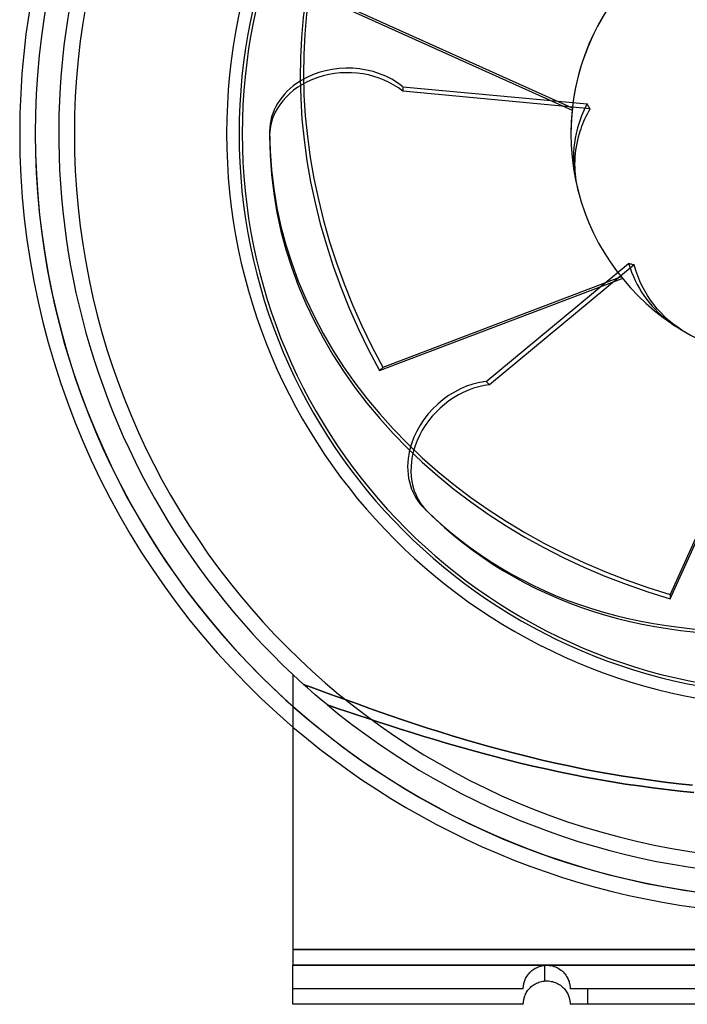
# Model space of a CAD drawing. Header units: millimetres. Extents: x -100 to 174, y -112 to 100.
# Tile 1 of 4: x -100 to -14, y -112 to 15. Entities that reach past the tile are written whole.
import ezdxf

# ---------------------------------------------------------------- set-up
doc = ezdxf.new("R2010")
doc.units = ezdxf.units.MM
doc.layers.add('HIDDEN', color=7, linetype='Continuous')
doc.layers.add('THICK', color=7, linetype='Continuous')

msp = doc.modelspace()

# ---------------------------------------------------------------- linework, layer by layer
at = {"layer": 'HIDDEN'}
for p, q in [((-50.93, 6.01), (-27.33, 3.8)), ((-50.93, 6.01), (-50.93, 5.43)), ((-26.95, 3.18), (-50.93, 5.43)), ((-27.33, 3.8), (-27.52, 3.43)), ((-27.27, 3.69), (-27.33, 3.8)), ((-27.87, 2.67), (-28.03, 2.29)), ((-27.7, 3.06), (-27.87, 2.67)), ((-27.52, 3.43), (-27.7, 3.06)), ((-27.45, 2.23), (-27.29, 2.55)), ((-27.29, 2.55), (-27.12, 2.86)), ((-27.21, 3.59), (-27.27, 3.69)), ((-27.15, 3.48), (-27.21, 3.59)), ((-27.08, 3.38), (-27.15, 3.48)), ((-27.12, 2.86), (-26.95, 3.18)), ((-27.02, 3.28), (-27.08, 3.38)), ((-26.95, 3.18), (-27.02, 3.28)), ((-28.32, 1.52), (-28.45, 1.13)), ((-28.18, 1.9), (-28.32, 1.52)), ((-28.03, 2.29), (-28.18, 1.9)), ((-28, 0.94), (-27.87, 1.26)), ((-27.87, 1.26), (-27.74, 1.58)), ((-27.74, 1.58), (-27.6, 1.91)), ((-27.6, 1.91), (-27.45, 2.23)), ((-28.75, 0), (-28.86, -0.58)), ((-28.66, 0.37), (-28.75, 0)), ((-28.56, 0.75), (-28.66, 0.37)), ((-28.45, 1.13), (-28.56, 0.75)), ((-28.31, 0), (-28.21, 0.31)), ((-28.21, 0.31), (-28.11, 0.62)), ((-28.11, 0.62), (-28, 0.94)), ((-28.96, -1.17), (-29.02, -1.79)), ((-28.86, -0.58), (-28.96, -1.17)), ((-28.69, -1.68), (-28.61, -1.25)), ((-28.61, -1.25), (-28.52, -0.82)), ((-28.52, -0.82), (-28.42, -0.4)), ((-28.42, -0.4), (-28.31, 0)), ((-29.07, -2.41), (-29.08, -3.04)), ((-29.02, -1.79), (-29.07, -2.41)), ((-28.81, -2.56), (-28.76, -2.12)), ((-28.76, -2.12), (-28.69, -1.68)), ((-29.08, -3.04), (-29.07, -3.66)), ((-29.07, -3.66), (-29.03, -4.27)), ((-28.88, -3.9), (-28.87, -3.45)), ((-28.87, -3.45), (-28.85, -3.01)), ((-28.85, -3.01), (-28.81, -2.56)), ((-29.03, -4.27), (-28.97, -4.87)), ((-28.97, -4.87), (-28.88, -5.45)), ((-28.87, -4.33), (-28.88, -3.9)), ((-28.85, -4.76), (-28.87, -4.33)), ((-28.82, -5.18), (-28.85, -4.76)), ((-28.88, -5.45), (-28.77, -6.03)), ((-28.78, -5.59), (-28.82, -5.18)), ((-28.73, -6.01), (-28.78, -5.59)), ((-28.66, -6.43), (-28.73, -6.01)), ((-28.57, -6.86), (-28.66, -6.43)), ((-28.48, -7.3), (-28.57, -6.86)), ((-28.36, -7.73), (-28.48, -7.3)), ((-40.27, -31.76), (-22.01, -16.64)), ((-21.3, -16.81), (-39.85, -32.17)), ((-21.89, -16.67), (-22.01, -16.64)), ((-22.01, -16.64), (-21.83, -17.2)), ((-21.78, -16.7), (-21.89, -16.67)), ((-21.83, -17.2), (-21.63, -17.75)), ((-21.66, -16.73), (-21.78, -16.7)), ((-21.54, -16.76), (-21.66, -16.73)), ((-21.42, -16.79), (-21.54, -16.76)), ((-21.3, -16.81), (-21.42, -16.79)), ((-21.09, -17.52), (-21.3, -16.81)), ((-20.84, -18.22), (-21.09, -17.52)), ((-21.63, -17.75), (-21.4, -18.29)), ((-21.4, -18.29), (-21.16, -18.83)), ((-21.16, -18.83), (-20.9, -19.34)), ((-20.57, -18.9), (-20.84, -18.22)), ((-20.27, -19.54), (-20.57, -18.9)), ((-20.9, -19.34), (-20.63, -19.83)), ((-20.63, -19.83), (-20.35, -20.29)), ((-19.95, -20.14), (-20.27, -19.54)), ((-19.6, -20.72), (-19.95, -20.14)), ((-20.35, -20.29), (-20.05, -20.74)), ((-20.05, -20.74), (-19.73, -21.19)), ((-19.73, -21.19), (-19.39, -21.63)), ((-19.22, -21.31), (-19.6, -20.72)), ((-18.79, -21.89), (-19.22, -21.31)), ((-19.39, -21.63), (-19.02, -22.07)), ((-19.02, -22.07), (-18.63, -22.49)), ((-18.34, -22.44), (-18.79, -21.89)), ((-18.63, -22.49), (-18.23, -22.9)), ((-17.86, -22.97), (-18.34, -22.44)), ((-18.23, -22.9), (-17.81, -23.28)), ((-17.36, -23.47), (-17.86, -22.97)), ((-17.81, -23.28), (-17.39, -23.65)), ((-17.39, -23.65), (-16.96, -23.99)), ((-16.86, -23.93), (-17.36, -23.47)), ((-16.34, -24.35), (-16.86, -23.93)), ((-16.96, -23.99), (-16.53, -24.31)), ((-16.53, -24.31), (-16.08, -24.61)), ((-15.79, -24.76), (-16.34, -24.35)), ((-15.21, -25.15), (-15.79, -24.76)), ((-14.59, -25.52), (-15.21, -25.15)), ((-40.27, -31.76), (-39.85, -32.17)), ((-65, -69.28), (-65, -69.28)), ((-65, -69.28), (-65, -69.28)), ((-63.15, -70.97), (-63.65, -70.53)), ((-62.31, -71.01), (-63.65, -70.53)), ((-62.65, -71.41), (-63.15, -70.97)), ((-62.15, -71.85), (-62.65, -71.41)), ((-60.95, -71.51), (-62.31, -71.01)), ((-61.63, -72.29), (-62.15, -71.85)), ((-59.57, -72.02), (-60.95, -71.51)), ((-61.12, -72.73), (-61.63, -72.29)), ((-60.59, -73.17), (-61.12, -72.73)), ((-58.17, -72.53), (-59.57, -72.02)), ((-56.74, -73.04), (-58.17, -72.53)), ((-55.29, -73.56), (-56.74, -73.04)), ((-59.29, -73.6), (-60.59, -73.17)), ((-60.59, -73.17), (-59.29, -73.6)), ((-57.99, -74.04), (-59.29, -73.6)), ((-59.29, -73.6), (-57.99, -74.04)), ((-56.68, -74.48), (-57.99, -74.04)), ((-57.99, -74.04), (-56.68, -74.48)), ((-53.82, -74.07), (-55.29, -73.56)), ((-52.34, -74.59), (-53.82, -74.07)), ((-55.36, -74.92), (-56.68, -74.48)), ((-56.68, -74.48), (-55.36, -74.92)), ((-54.01, -75.36), (-55.36, -74.92)), ((-55.36, -74.92), (-54.01, -75.36)), ((-52.64, -75.8), (-54.01, -75.36)), ((-54.01, -75.36), (-52.64, -75.8)), ((-50.83, -75.1), (-52.34, -74.59)), ((-49.3, -75.61), (-50.83, -75.1)), ((-47.76, -76.12), (-49.3, -75.61)), ((-51.24, -76.25), (-52.64, -75.8)), ((-52.64, -75.8), (-51.24, -76.25)), ((-49.82, -76.7), (-51.24, -76.25)), ((-51.24, -76.25), (-49.82, -76.7)), ((-48.36, -77.16), (-49.82, -76.7)), ((-49.82, -76.7), (-48.36, -77.16)), ((-46.19, -76.61), (-47.76, -76.12)), ((-44.61, -77.1), (-46.19, -76.61)), ((-46.89, -77.61), (-48.36, -77.16)), ((-48.36, -77.16), (-46.89, -77.61)), ((-45.39, -78.05), (-46.89, -77.61)), ((-46.89, -77.61), (-45.39, -78.05)), ((-43.86, -78.49), (-45.39, -78.05)), ((-45.39, -78.05), (-43.86, -78.49)), ((-43.01, -77.58), (-44.61, -77.1)), ((-41.39, -78.06), (-43.01, -77.58)), ((-39.76, -78.52), (-41.39, -78.06)), ((-42.32, -78.93), (-43.86, -78.49)), ((-43.86, -78.49), (-42.32, -78.93)), ((-40.75, -79.36), (-42.32, -78.93)), ((-42.32, -78.93), (-40.75, -79.36)), ((-39.16, -79.78), (-40.75, -79.36)), ((-40.75, -79.36), (-39.16, -79.78)), ((-38.11, -78.96), (-39.76, -78.52)), ((-36.45, -79.4), (-38.11, -78.96)), ((-34.77, -79.82), (-36.45, -79.4)), ((-37.55, -80.2), (-39.16, -79.78)), ((-39.16, -79.78), (-37.55, -80.2)), ((-35.92, -80.6), (-37.55, -80.2)), ((-37.55, -80.2), (-35.92, -80.6)), ((-34.28, -80.99), (-35.92, -80.6)), ((-35.92, -80.6), (-34.28, -80.99)), ((-33.08, -80.22), (-34.77, -79.82)), ((-31.38, -80.61), (-33.08, -80.22)), ((-29.66, -80.98), (-31.38, -80.61)), ((-32.62, -81.36), (-34.28, -80.99)), ((-34.28, -80.99), (-32.62, -81.36)), ((-30.95, -81.72), (-32.62, -81.36)), ((-32.62, -81.36), (-30.95, -81.72)), ((-29.26, -82.07), (-30.95, -81.72)), ((-30.95, -81.72), (-29.26, -82.07)), ((-27.94, -81.33), (-29.66, -80.98)), ((-26.2, -81.67), (-27.94, -81.33)), ((-24.45, -81.98), (-26.2, -81.67)), ((-27.56, -82.4), (-29.26, -82.07)), ((-29.26, -82.07), (-27.56, -82.4)), ((-25.85, -82.71), (-27.56, -82.4)), ((-27.56, -82.4), (-25.85, -82.71)), ((-24.13, -83.01), (-25.85, -82.71)), ((-25.85, -82.71), (-24.13, -83.01)), ((-22.7, -82.28), (-24.45, -81.98)), ((-22.4, -83.29), (-24.13, -83.01)), ((-24.13, -83.01), (-22.4, -83.29)), ((-20.93, -82.55), (-22.7, -82.28)), ((-19.16, -82.81), (-20.93, -82.55)), ((-17.38, -83.04), (-19.16, -82.81)), ((-15.6, -83.25), (-17.38, -83.04)), ((-20.66, -83.54), (-22.4, -83.29)), ((-22.4, -83.29), (-20.66, -83.54)), ((-18.92, -83.78), (-20.66, -83.54)), ((-20.66, -83.54), (-18.92, -83.78)), ((-17.17, -84), (-18.92, -83.78)), ((-18.92, -83.78), (-17.17, -84)), ((-15.42, -84.2), (-17.17, -84)), ((-17.17, -84), (-15.42, -84.2)), ((-13.81, -83.44), (-15.6, -83.25)), ((-13.67, -84.38), (-15.42, -84.2)), ((-15.42, -84.2), (-13.67, -84.38)), ((-65, -104.5), (-9.71, -104.5)), ((-9.71, -104.5), (-65, -104.5)), ((-65, -106.5), (-9.71, -106.5)), ((-34.41, -107.19), (-34.28, -107.08)), ((-34.28, -107.08), (-34.13, -106.98)), ((-34.13, -106.98), (-33.98, -106.89)), ((-33.98, -106.89), (-33.82, -106.81)), ((-33.82, -106.81), (-33.66, -106.73)), ((-33.66, -106.73), (-33.48, -106.67)), ((-33.48, -106.67), (-33.31, -106.61)), ((-33.31, -106.61), (-33.13, -106.57)), ((-33.13, -106.57), (-32.94, -106.53)), ((-32.94, -106.53), (-32.75, -106.51)), ((-32.75, -106.51), (-32.56, -106.5)), ((-32.75, -108.51), (-32.75, -106.51)), ((-32.75, -108.51), (-32.75, -106.51)), ((-32.56, -106.5), (-32.36, -106.5)), ((-32.36, -106.5), (-32.17, -106.52)), ((-32.17, -106.52), (-31.97, -106.55)), ((-31.97, -106.55), (-31.78, -106.59)), ((-31.78, -106.59), (-31.58, -106.64)), ((-31.58, -106.64), (-31.39, -106.71)), ((-31.39, -106.71), (-31.21, -106.79)), ((-31.21, -106.79), (-31.03, -106.89)), ((-31.03, -106.89), (-30.86, -106.99)), ((-30.86, -106.99), (-30.69, -107.11)), ((-30.69, -107.11), (-30.54, -107.23)), ((-35.31, -108.46), (-35.26, -108.33)), ((-35.26, -108.33), (-35.2, -108.2)), ((-35.2, -108.2), (-35.14, -108.07)), ((-35.14, -108.07), (-35.06, -107.93)), ((-35.06, -107.93), (-34.97, -107.8)), ((-34.97, -107.8), (-34.88, -107.67)), ((-34.88, -107.67), (-34.77, -107.54)), ((-34.77, -107.54), (-34.66, -107.42)), ((-34.66, -107.42), (-34.54, -107.3)), ((-34.54, -107.3), (-34.41, -107.19)), ((-30.54, -107.23), (-30.4, -107.36)), ((-30.4, -107.36), (-30.26, -107.5)), ((-30.26, -107.5), (-30.15, -107.64)), ((-30.15, -107.64), (-30.04, -107.78)), ((-30.04, -107.78), (-29.95, -107.92)), ((-29.95, -107.92), (-29.87, -108.06)), ((-29.87, -108.06), (-29.8, -108.2)), ((-29.8, -108.2), (-29.74, -108.33)), ((-29.74, -108.33), (-29.69, -108.46)), ((-65, -109.5), (-65, -109.5)), ((-35.5, -109.5), (-65, -109.5)), ((-35.5, -109.35), (-35.49, -109.28)), ((-35.5, -109.4), (-35.5, -109.35)), ((-35.5, -109.44), (-35.5, -109.4)), ((-35.5, -109.47), (-35.5, -109.44)), ((-35.5, -109.49), (-35.5, -109.47)), ((-35.5, -109.5), (-35.5, -109.49)), ((-35.5, -109.5), (-35.5, -109.5)), ((-35.49, -109.2), (-35.48, -109.12)), ((-35.49, -109.28), (-35.49, -109.2)), ((-35.48, -109.12), (-35.46, -109.03)), ((-35.46, -109.03), (-35.44, -108.93)), ((-35.44, -108.93), (-35.42, -108.82)), ((-35.42, -108.82), (-35.39, -108.7)), ((-35.39, -108.7), (-35.36, -108.58)), ((-35.36, -108.58), (-35.31, -108.46)), ((-29.69, -108.46), (-29.64, -108.58)), ((-29.64, -108.58), (-29.61, -108.7)), ((-29.61, -108.7), (-29.58, -108.82)), ((-29.58, -108.82), (-29.56, -108.93)), ((-29.56, -108.93), (-29.54, -109.03)), ((-29.54, -109.03), (-29.52, -109.12)), ((-29.52, -109.12), (-29.51, -109.21)), ((-29.51, -109.21), (-29.51, -109.28)), ((-29.51, -109.28), (-29.5, -109.35)), ((-29.5, -109.35), (-29.5, -109.4)), ((-29.5, -109.4), (-29.5, -109.44)), ((-29.5, -109.44), (-29.5, -109.47)), ((-29.5, -109.47), (-29.5, -109.49)), ((-29.5, -109.49), (-29.5, -109.5)), ((-29.5, -109.5), (-29.5, -109.5)), ((-29.5, -109.5), (-29.5, -109.5)), ((-29.5, -109.5), (-29.5, -109.5)), ((-9.74, -109.5), (-29.5, -109.5)), ((-27.25, -111.5), (-27.25, -109.5)), ((-27.25, -111.5), (-27.25, -109.5)), ((-65, -111.5), (-65, -111.5)), ((-35.5, -111.5), (-35.5, -111.5)), ((-29.5, -111.5), (-29.5, -111.5)), ((-29.5, -111.5), (-29.5, -111.5)), ((-29.5, -111.5), (-29.5, -111.5))]:
    msp.add_line(p, q, dxfattribs=at)
for radius, start, end in [(98, 0, 180), (98, 0, 180), (98, 0, 180), (93, 90, 270), (71.9, 0, 180), (98, 180, 270), (98, 180, 270), (71.9, 180, 270), (98, 180, 270), (98, 228.4506, 270), (95, 230.3697, 270), (100, 229.4584, 270)]:
    msp.add_arc((0, 0), radius, start, end, dxfattribs=at)
for centre, major_axis, ratio, start_param, end_param in [((0, 0), (20.79, 20.79), 1, 1.836939, 2.356194), ((-58, 0.29), (-10, 0), 0.809017, -2.356194, -0.917812), ((-58, -0.29), (10, 0), 0.809017, 0.785398, 3.141593), ((-40.8, -41.22), (7.07, 7.07), 0.809017, 0.785398, 3.141593), ((-41.22, -40.8), (-7.07, -7.07), 0.809017, -2.356194, -0.917812)]:
    msp.add_ellipse(centre, major_axis=major_axis, ratio=ratio, start_param=start_param, end_param=end_param, dxfattribs=at)
at = {"layer": 'THICK'}
for p, q in [((-59.59, 16.68), (-29.24, 3.02)), ((-29.22, 3.28), (-59, 16.68)), ((-68, 0.29), (-68, -0.29)), ((-53.93, -30.34), (-22.82, -18.54)), ((-22.98, -18.34), (-53.51, -29.93)), ((-53.51, -29.93), (-53.93, -30.34)), ((-3.28, -29.22), (-16.68, -59)), ((-16.68, -59.59), (-3.02, -29.24)), ((-48.29, -47.88), (-47.88, -48.29)), ((-16.68, -59), (-16.68, -59.59)), ((-65, -69.28), (-65, -106.5)), ((-63.65, -70.53), (-62.31, -71.01)), ((-62.31, -71.01), (-60.95, -71.51)), ((-60.95, -71.51), (-59.57, -72.02)), ((-59.57, -72.02), (-58.17, -72.53)), ((-58.17, -72.53), (-56.74, -73.04)), ((-56.74, -73.04), (-55.29, -73.56)), ((-55.29, -73.56), (-53.82, -74.07)), ((-53.82, -74.07), (-52.34, -74.59)), ((-52.34, -74.59), (-50.83, -75.1)), ((-50.83, -75.1), (-49.3, -75.61)), ((-49.3, -75.61), (-47.76, -76.12)), ((-47.76, -76.12), (-46.19, -76.61)), ((-46.19, -76.61), (-44.61, -77.1)), ((-44.61, -77.1), (-43.01, -77.58)), ((-43.01, -77.58), (-41.39, -78.06)), ((-41.39, -78.06), (-39.76, -78.52)), ((-39.76, -78.52), (-38.11, -78.96)), ((-38.11, -78.96), (-36.45, -79.4)), ((-36.45, -79.4), (-34.77, -79.82)), ((-34.77, -79.82), (-33.08, -80.22)), ((-33.08, -80.22), (-31.38, -80.61)), ((-31.38, -80.61), (-29.66, -80.98)), ((-29.66, -80.98), (-27.94, -81.33)), ((-27.94, -81.33), (-26.2, -81.67)), ((-26.2, -81.67), (-24.45, -81.98)), ((-24.45, -81.98), (-22.7, -82.28)), ((-22.7, -82.28), (-20.93, -82.55)), ((-20.93, -82.55), (-19.16, -82.81)), ((-19.16, -82.81), (-17.38, -83.04)), ((-17.38, -83.04), (-15.6, -83.25)), ((-15.6, -83.25), (-13.81, -83.44)), ((-9.71, -106.5), (-65, -106.5)), ((-65, -106.87), (-65, -106.5)), ((-65, -107.25), (-65, -106.87)), ((-65, -107.62), (-65, -107.25)), ((-65, -107.98), (-65, -107.62)), ((-65, -108.31), (-65, -107.98)), ((-65, -108.63), (-65, -108.31)), ((-65, -108.95), (-65, -108.63)), ((-65, -109.25), (-65, -108.95)), ((-65, -109.52), (-65, -109.25)), ((-65, -109.77), (-65, -109.52)), ((-34.9, -109.7), (-34.8, -109.58)), ((-34.8, -109.58), (-34.7, -109.46)), ((-34.7, -109.46), (-34.59, -109.35)), ((-34.59, -109.35), (-34.48, -109.24)), ((-34.48, -109.24), (-34.35, -109.14)), ((-34.35, -109.14), (-34.23, -109.05)), ((-34.23, -109.05), (-34.09, -108.96)), ((-34.09, -108.96), (-33.95, -108.87)), ((-33.95, -108.87), (-33.8, -108.8)), ((-33.8, -108.8), (-33.65, -108.73)), ((-33.65, -108.73), (-33.49, -108.67)), ((-33.49, -108.67), (-33.32, -108.62)), ((-33.32, -108.62), (-33.16, -108.57)), ((-33.16, -108.57), (-32.98, -108.54)), ((-32.98, -108.54), (-32.81, -108.52)), ((-32.81, -108.52), (-32.64, -108.5)), ((-32.64, -108.5), (-32.46, -108.5)), ((-32.46, -108.5), (-32.28, -108.51)), ((-32.28, -108.51), (-32.1, -108.53)), ((-32.1, -108.53), (-31.92, -108.56)), ((-31.92, -108.56), (-31.74, -108.6)), ((-31.74, -108.6), (-31.57, -108.65)), ((-31.57, -108.65), (-31.39, -108.71)), ((-31.39, -108.71), (-31.22, -108.79)), ((-31.22, -108.79), (-31.06, -108.87)), ((-31.06, -108.87), (-30.9, -108.96)), ((-30.9, -108.96), (-30.75, -109.06)), ((-30.75, -109.06), (-30.61, -109.17)), ((-30.61, -109.17), (-30.47, -109.29)), ((-30.47, -109.29), (-30.35, -109.41)), ((-30.35, -109.41), (-30.23, -109.53)), ((-30.23, -109.53), (-30.13, -109.66)), ((-30.13, -109.66), (-30.04, -109.79)), ((-65, -109.99), (-65, -109.77)), ((-65, -110.21), (-65, -109.99)), ((-65, -110.41), (-65, -110.21)), ((-65, -110.6), (-65, -110.41)), ((-65, -110.76), (-65, -110.6)), ((-65, -110.91), (-65, -110.76)), ((-65, -111.03), (-65, -110.91)), ((-35.45, -110.98), (-35.43, -110.88)), ((-35.43, -110.88), (-35.41, -110.77)), ((-35.41, -110.77), (-35.38, -110.66)), ((-35.38, -110.66), (-35.35, -110.55)), ((-35.35, -110.55), (-35.3, -110.43)), ((-35.3, -110.43), (-35.26, -110.31)), ((-35.26, -110.31), (-35.2, -110.19)), ((-35.2, -110.19), (-35.14, -110.07)), ((-35.14, -110.07), (-35.07, -109.94)), ((-35.07, -109.94), (-34.99, -109.82)), ((-34.99, -109.82), (-34.9, -109.7)), ((-30.04, -109.79), (-29.95, -109.92)), ((-29.95, -109.92), (-29.88, -110.04)), ((-29.88, -110.04), (-29.81, -110.17)), ((-29.81, -110.17), (-29.75, -110.3)), ((-29.75, -110.3), (-29.7, -110.42)), ((-29.7, -110.42), (-29.66, -110.54)), ((-29.66, -110.54), (-29.62, -110.66)), ((-29.62, -110.66), (-29.59, -110.77)), ((-29.59, -110.77), (-29.57, -110.87)), ((-29.57, -110.87), (-29.55, -110.97)), ((-65, -111.14), (-65, -111.03)), ((-65, -111.24), (-65, -111.14)), ((-65, -111.32), (-65, -111.24)), ((-65, -111.39), (-65, -111.32)), ((-65, -111.44), (-65, -111.39)), ((-65, -111.47), (-65, -111.44)), ((-65, -111.49), (-65, -111.47)), ((-65, -111.5), (-65, -111.49)), ((-35.5, -111.5), (-65, -111.5)), ((-35.5, -111.36), (-35.49, -111.3)), ((-35.5, -111.41), (-35.5, -111.36)), ((-35.5, -111.45), (-35.5, -111.41)), ((-35.5, -111.48), (-35.5, -111.45)), ((-35.5, -111.49), (-35.5, -111.48)), ((-35.5, -111.5), (-35.5, -111.49)), ((-35.49, -111.23), (-35.48, -111.15)), ((-35.49, -111.3), (-35.49, -111.23)), ((-35.48, -111.15), (-35.47, -111.07)), ((-35.47, -111.07), (-35.45, -110.98)), ((-29.55, -110.97), (-29.53, -111.06)), ((-29.53, -111.06), (-29.52, -111.15)), ((-29.52, -111.15), (-29.51, -111.22)), ((-29.51, -111.22), (-29.51, -111.29)), ((-29.51, -111.29), (-29.5, -111.35)), ((-29.5, -111.35), (-29.5, -111.4)), ((-29.5, -111.4), (-29.5, -111.44)), ((-29.5, -111.44), (-29.5, -111.47)), ((-29.5, -111.47), (-29.5, -111.49)), ((-29.5, -111.49), (-29.5, -111.5)), ((-9.74, -111.5), (-29.5, -111.5))]:
    msp.add_line(p, q, dxfattribs=at)
for radius, start, end in [(100, 0, 180), (98, 0, 180), (95, 90, 227.9342), (73.5, 90, 180), (71.9, 0, 180), (71.5, 90, 270), (29.4, 0, 180), (29.4, 180, 0), (100, 180, 229.4584), (98, 180, 228.4506), (73.5, 180, 270), (71.9, 180, 270)]:
    msp.add_arc((0, 0), radius, start, end, dxfattribs=at)
for centre, major_axis, start_param, end_param in [((7.28, -6.86), (-55.15, 55.15), 0, 1.22173), ((6.86, -7.28), (55.15, -55.15), -3.141593, -1.919862), ((-58, 0.29), (-10, 0), -0.917812, 0), ((10, 0.29), (-78, 0), 0, 1.22173), ((10, -0.29), (78, 0), -3.141593, -1.919862), ((-41.22, -40.8), (-7.07, -7.07), -0.917812, 0), ((6.86, 7.28), (-55.15, -55.15), 0, 0.793673), ((7.28, 6.86), (55.15, 55.15), -3.141593, -2.353807)]:
    msp.add_ellipse(centre, major_axis=major_axis, ratio=0.809017, start_param=start_param, end_param=end_param, dxfattribs=at)

doc.saveas('drawing.dxf')
